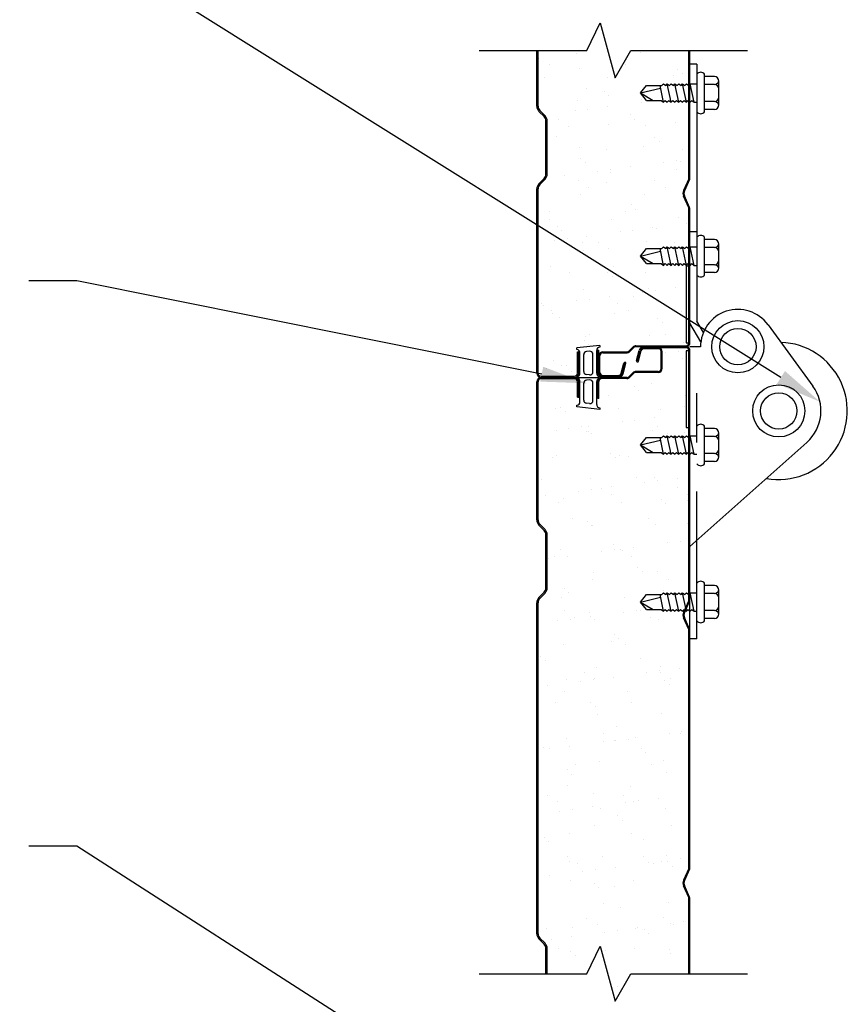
# Model space of a CAD drawing. Header units: inches. Extents: x 168.8 to 189.1, y 234.4 to 247.7.
# Tile 3 of 7: x 173.6 to 175.3, y 241.6 to 243.6. Entities that reach past the tile are written whole.
import ezdxf
from ezdxf import colors
from ezdxf.entities.mleader import LeaderData, LeaderLine
from ezdxf.math import Vec2, Vec3

# ---------------------------------------------------------------- set-up
doc = ezdxf.new("R2010")
doc.units = ezdxf.units.IN
doc.header["$LTSCALE"] = 0.25
doc.header["$MEASUREMENT"] = 0
doc.linetypes.add('HIDDEN3', pattern=[0.09375, 0.0625, -0.03125])
doc.layers.add('592', color=7, linetype='Continuous')
doc.layers.add('ANNOTATIONS', color=1, linetype='Continuous')
doc.styles.add('ARIAL', font='arial.ttf', dxfattribs={"height": 0.09375})

# ---------------------------------------------------------------- blocks, each defined once
blk = doc.blocks.new('*X7')
at = {"color": 0}
for p, q in [((2.2324, 8.0335), (2.2324, 8.0335)), ((2.0253, 8.0216), (2.0253, 8.0216)), ((2.1015, 8.0318), (2.1015, 8.0318)), ((2.0464, 8.0082), (2.0464, 8.0082)), ((2.1092, 7.9997), (2.1092, 7.9997)), ((2.2021, 8.0085), (2.2021, 8.0085)), ((2.3092, 7.998), (2.3092, 7.998)), ((2.0371, 7.9824), (2.0371, 7.9824)), ((2.165, 7.9818), (2.165, 7.9818)), ((2.3, 7.9866), (2.3, 7.9866)), ((2.3185, 7.9896), (2.3185, 7.9896)), ((2.1223, 7.9598), (2.1223, 7.9598)), ((2.1589, 7.9541), (2.1589, 7.9541)), ((2.1047, 7.9355), (2.1047, 7.9355)), ((2.1682, 7.9457), (2.1682, 7.9457)), ((2.2339, 7.9321), (2.2339, 7.9321)), ((2.2356, 7.9372), (2.2356, 7.9372)), ((2.0993, 7.9144), (2.0993, 7.9144)), ((2.1253, 7.9178), (2.1253, 7.9178)), ((2.166, 7.9231), (2.166, 7.9231)), ((2.0657, 7.8964), (2.0657, 7.8964)), ((2.2117, 7.9058), (2.2117, 7.9058)), ((2.2214, 7.8967), (2.2214, 7.8967)), ((2.0868, 7.883), (2.0868, 7.883)), ((2.1681, 7.8854), (2.1681, 7.8854)), ((2.2425, 7.8833), (2.2425, 7.8833)), ((2.3032, 7.8903), (2.3032, 7.8903)), ((2.0613, 7.8619), (2.0613, 7.8619)), ((2.2614, 7.8602), (2.2614, 7.8602)), ((2.2706, 7.8518), (2.2706, 7.8518)), ((2.1078, 7.8392), (2.1078, 7.8392)), ((2.1627, 7.8346), (2.1627, 7.8346)), ((2.2387, 7.8408), (2.2387, 7.8408)), ((2.3184, 7.8349), (2.3184, 7.8349)), ((2.1111, 7.8163), (2.1111, 7.8163)), ((2.306, 7.8121), (2.306, 7.8121)), ((2.3141, 7.8119), (2.3141, 7.8119)), ((2.1203, 7.8079), (2.1203, 7.8079)), ((2.1714, 7.7944), (2.1714, 7.7944)), ((2.2121, 7.7998), (2.2121, 7.7998)), ((2.28, 7.8087), (2.28, 7.8087)), ((2.3063, 7.794), (2.3063, 7.794)), ((2.0434, 7.7897), (2.0434, 7.7897)), ((2.0775, 7.782), (2.0775, 7.782)), ((2.1454, 7.791), (2.1454, 7.791)), ((2.1713, 7.7891), (2.1713, 7.7891)), ((2.2618, 7.7715), (2.2618, 7.7715)), ((2.1061, 7.7712), (2.1061, 7.7712)), ((2.1271, 7.7578), (2.1271, 7.7578)), ((2.1638, 7.768), (2.1638, 7.768)), ((2.2829, 7.7581), (2.2829, 7.7581)), ((2.111, 7.7428), (2.111, 7.7428)), ((2.2419, 7.7445), (2.2419, 7.7445)), ((2.2136, 7.7224), (2.2136, 7.7224)), ((2.2228, 7.714), (2.2228, 7.714)), ((2.0465, 7.6934), (2.0465, 7.6934)), ((2.0473, 7.7091), (2.0473, 7.7091)), ((2.1744, 7.6927), (2.1744, 7.6927)), ((2.2031, 7.7094), (2.2031, 7.7094)), ((2.3095, 7.6976), (2.3095, 7.6976)), ((2.0633, 7.6785), (2.0633, 7.6785)), ((2.2175, 7.671), (2.2175, 7.671)), ((2.2582, 7.6764), (2.2582, 7.6764)), ((2.2663, 7.6741), (2.2663, 7.6741)), ((2.3261, 7.6853), (2.3261, 7.6853)), ((2.0725, 7.6701), (2.0725, 7.6701)), ((2.0829, 7.6533), (2.0829, 7.6533)), ((2.1236, 7.6587), (2.1236, 7.6587)), ((2.1915, 7.6676), (2.1915, 7.6676)), ((2.0569, 7.6499), (2.0569, 7.6499)), ((2.1141, 7.6465), (2.1141, 7.6465)), ((2.1464, 7.646), (2.1464, 7.646)), ((2.1675, 7.6326), (2.1675, 7.6326)), ((2.245, 7.6482), (2.245, 7.6482)), ((2.3022, 7.6463), (2.3022, 7.6463)), ((2.116, 7.6302), (2.116, 7.6302)), ((2.0497, 7.597), (2.0497, 7.597)), ((2.1776, 7.5964), (2.1776, 7.5964)), ((2.0877, 7.5839), (2.0877, 7.5839)), ((2.1658, 7.5846), (2.1658, 7.5846)), ((2.175, 7.5762), (2.175, 7.5762)), ((2.2434, 7.5842), (2.2434, 7.5842)), ((2.2482, 7.5518), (2.2482, 7.5518)), ((2.3043, 7.553), (2.3043, 7.553)), ((2.1173, 7.5501), (2.1173, 7.5501)), ((2.1697, 7.5353), (2.1697, 7.5353)), ((2.2185, 7.5363), (2.2185, 7.5363)), ((2.2376, 7.5442), (2.2376, 7.5442)), ((2.2636, 7.5476), (2.2636, 7.5476)), ((2.0311, 7.5205), (2.0311, 7.5205)), ((2.0351, 7.5175), (2.0351, 7.5175)), ((2.103, 7.5265), (2.103, 7.5265)), ((2.129, 7.5299), (2.129, 7.5299)), ((2.1868, 7.5208), (2.1868, 7.5208)), ((2.0522, 7.5071), (2.0522, 7.5071)), ((2.0528, 7.5007), (2.0528, 7.5007)), ((2.0682, 7.4924), (2.0682, 7.4924)), ((2.1807, 7.5001), (2.1807, 7.5001)), ((2.2079, 7.5074), (2.2079, 7.5074)), ((2.2683, 7.4907), (2.2683, 7.4907)), ((2.3158, 7.5049), (2.3158, 7.5049)), ((2.2775, 7.4823), (2.2775, 7.4823)), ((2.1204, 7.4538), (2.1204, 7.4538)), ((2.1281, 7.4587), (2.1281, 7.4587)), ((2.2513, 7.4555), (2.2513, 7.4555)), ((2.2838, 7.459), (2.2838, 7.459)), ((2.1179, 7.4468), (2.1179, 7.4468)), ((2.1272, 7.4384), (2.1272, 7.4384)), ((2.321, 7.4424), (2.321, 7.4424)), ((2.056, 7.4043), (2.056, 7.4043)), ((2.0715, 7.3953), (2.0715, 7.3953)), ((2.0812, 7.3942), (2.0812, 7.3942)), ((2.0405, 7.3888), (2.0405, 7.3888)), ((2.0926, 7.3819), (2.0926, 7.3819))]:
    blk.add_line(p, q, dxfattribs=at)
blk = doc.blocks.new('*X8')
at = {"color": 0}
for p, q in [((2.2837, 7.4208), (2.2837, 7.4208)), ((2.3097, 7.4242), (2.3097, 7.4242)), ((2.3189, 7.4086), (2.3189, 7.4086)), ((2.2204, 7.3529), (2.2204, 7.3529)), ((2.2545, 7.3591), (2.2545, 7.3591)), ((2.1685, 7.3335), (2.1685, 7.3335)), ((2.2296, 7.3445), (2.2296, 7.3445)), ((2.3242, 7.3338), (2.3242, 7.3338)), ((2.3221, 7.3122), (2.3221, 7.3122)), ((2.0591, 7.308), (2.0591, 7.308)), ((2.0701, 7.3091), (2.0701, 7.3091)), ((2.0793, 7.3006), (2.0793, 7.3006)), ((2.187, 7.3074), (2.187, 7.3074)), ((2.2731, 7.3046), (2.2731, 7.3046)), ((2.1119, 7.2701), (2.1119, 7.2701)), ((2.1273, 7.2708), (2.1273, 7.2708)), ((2.1952, 7.2797), (2.1952, 7.2797)), ((2.2212, 7.2831), (2.2212, 7.2831)), ((2.2619, 7.2885), (2.2619, 7.2885)), ((2.2676, 7.2704), (2.2676, 7.2704)), ((2.0606, 7.262), (2.0606, 7.262)), ((2.0866, 7.2654), (2.0866, 7.2654)), ((2.1228, 7.2607), (2.1228, 7.2607)), ((2.1267, 7.2611), (2.1267, 7.2611)), ((2.133, 7.2567), (2.133, 7.2567)), ((2.2576, 7.2628), (2.2576, 7.2628)), ((2.2887, 7.257), (2.2887, 7.257)), ((2.3229, 7.259), (2.3229, 7.259)), ((2.0623, 7.2117), (2.0623, 7.2117)), ((2.1726, 7.2151), (2.1726, 7.2151)), ((2.1902, 7.211), (2.1902, 7.211)), ((2.0532, 7.208), (2.0532, 7.208)), ((2.1818, 7.2067), (2.1818, 7.2067)), ((2.2089, 7.2083), (2.2089, 7.2083)), ((2.0315, 7.1628), (2.0315, 7.1628)), ((2.1299, 7.1648), (2.1299, 7.1648)), ((2.2253, 7.1668), (2.2253, 7.1668)), ((2.2413, 7.1563), (2.2413, 7.1563)), ((2.2608, 7.1664), (2.2608, 7.1664)), ((2.2673, 7.1597), (2.2673, 7.1597)), ((2.308, 7.1651), (2.308, 7.1651)), ((2.0388, 7.1297), (2.0388, 7.1297)), ((2.1067, 7.1386), (2.1067, 7.1386)), ((2.1327, 7.142), (2.1327, 7.142)), ((2.1523, 7.1449), (2.1523, 7.1449)), ((2.1733, 7.1315), (2.1733, 7.1315)), ((2.1734, 7.1474), (2.1734, 7.1474)), ((2.308, 7.1452), (2.308, 7.1452)), ((2.3291, 7.1317), (2.3291, 7.1317)), ((2.0654, 7.1153), (2.0654, 7.1153)), ((2.075, 7.123), (2.075, 7.123)), ((2.1933, 7.1147), (2.1933, 7.1147)), ((2.2751, 7.1212), (2.2751, 7.1212)), ((2.2843, 7.1128), (2.2843, 7.1128)), ((2.3284, 7.1196), (2.3284, 7.1196)), ((2.0935, 7.0828), (2.0935, 7.0828)), ((2.1248, 7.0774), (2.1248, 7.0774)), ((2.134, 7.0689), (2.134, 7.0689)), ((2.2493, 7.0831), (2.2493, 7.0831)), ((2.2639, 7.0701), (2.2639, 7.0701)), ((2.3278, 7.0729), (2.3278, 7.0729)), ((2.133, 7.0684), (2.133, 7.0684)), ((2.1775, 7.0291), (2.1775, 7.0291)), ((2.2874, 7.0329), (2.2874, 7.0329)), ((2.3134, 7.0364), (2.3134, 7.0364)), ((2.0686, 7.019), (2.0686, 7.019)), ((2.1528, 7.0152), (2.1528, 7.0152)), ((2.1788, 7.0186), (2.1788, 7.0186)), ((2.1926, 7.0197), (2.1926, 7.0197)), ((2.1965, 7.0184), (2.1965, 7.0184)), ((2.2195, 7.024), (2.2195, 7.024)), ((2.0442, 7.0009), (2.0442, 7.0009)), ((2.058, 7.006), (2.058, 7.006)), ((2.0849, 7.0063), (2.0849, 7.0063)), ((2.2137, 7.0063), (2.2137, 7.0063)), ((2.1362, 6.9721), (2.1362, 6.9721)), ((2.2273, 6.9834), (2.2273, 6.9834)), ((2.2365, 6.975), (2.2365, 6.975)), ((2.2671, 6.9738), (2.2671, 6.9738)), ((2.1339, 6.9576), (2.1339, 6.9576)), ((2.2896, 6.9579), (2.2896, 6.9579)), ((2.077, 6.9396), (2.077, 6.9396)), ((2.0862, 6.9311), (2.0862, 6.9311)), ((2.28, 6.9351), (2.28, 6.9351)), ((2.0717, 6.9226), (2.0717, 6.9226)), ((2.1996, 6.922), (2.1996, 6.922)), ((2.0773, 6.8942), (2.0773, 6.8942)), ((2.1297, 6.8913), (2.1297, 6.8913)), ((2.1989, 6.8918), (2.1989, 6.8918)), ((2.2249, 6.8953), (2.2249, 6.8953)), ((2.233, 6.8945), (2.233, 6.8945)), ((2.0643, 6.8741), (2.0643, 6.8741)), ((2.0903, 6.8775), (2.0903, 6.8775)), ((2.0984, 6.8808), (2.0984, 6.8808)), ((2.131, 6.8829), (2.131, 6.8829)), ((2.1393, 6.8758), (2.1393, 6.8758)), ((2.2541, 6.8811), (2.2541, 6.8811)), ((2.2702, 6.8774), (2.2702, 6.8774)), ((2.1743, 6.8324), (2.1743, 6.8324)), ((2.1794, 6.8457), (2.1794, 6.8457)), ((2.1886, 6.8372), (2.1886, 6.8372)), ((2.33, 6.8327), (2.33, 6.8327)), ((2.0749, 6.8263), (2.0749, 6.8263)), ((2.2028, 6.8257), (2.2028, 6.8257)), ((2.0291, 6.8018), (2.0291, 6.8018)), ((2.0383, 6.7933), (2.0383, 6.7933)), ((2.2321, 6.7974), (2.2321, 6.7974)), ((2.1177, 6.769), (2.1177, 6.769)), ((2.1425, 6.7794), (2.1425, 6.7794)), ((2.245, 6.7684), (2.245, 6.7684)), ((2.271, 6.7719), (2.271, 6.7719)), ((2.2734, 6.7811), (2.2734, 6.7811)), ((2.2734, 6.7693), (2.2734, 6.7693)), ((2.3117, 6.7772), (2.3117, 6.7772)), ((2.0818, 6.7535), (2.0818, 6.7535)), ((2.1104, 6.7507), (2.1104, 6.7507)), ((2.1364, 6.7541), (2.1364, 6.7541)), ((2.1388, 6.7556), (2.1388, 6.7556)), ((2.1771, 6.7595), (2.1771, 6.7595)), ((2.2819, 6.7518), (2.2819, 6.7518)), ((2.2945, 6.7558), (2.2945, 6.7558)), ((2.0425, 6.7418), (2.0425, 6.7418)), ((2.078, 6.7299), (2.078, 6.7299)), ((2.2059, 6.7293), (2.2059, 6.7293)), ((2.2911, 6.7433), (2.2911, 6.7433)), ((2.1316, 6.7079), (2.1316, 6.7079)), ((2.2147, 6.7072), (2.2147, 6.7072)), ((2.059, 6.7069), (2.059, 6.7069)), ((2.1408, 6.6994), (2.1408, 6.6994)), ((2.1456, 6.6831), (2.1456, 6.6831)), ((2.2765, 6.6847), (2.2765, 6.6847)), ((2.1843, 6.6596), (2.1843, 6.6596)), ((2.3171, 6.6485), (2.3171, 6.6485)), ((2.0812, 6.6336), (2.0812, 6.6336)), ((2.1565, 6.6273), (2.1565, 6.6273)), ((2.1581, 6.6438), (2.1581, 6.6438)), ((2.1792, 6.6304), (2.1792, 6.6304)), ((2.1825, 6.6308), (2.1825, 6.6308)), ((2.2091, 6.633), (2.2091, 6.633)), ((2.2232, 6.6361), (2.2232, 6.6361)), ((2.2911, 6.645), (2.2911, 6.645)), ((2.3138, 6.6441), (2.3138, 6.6441)), ((2.034, 6.6157), (2.034, 6.6157)), ((2.0479, 6.613), (2.0479, 6.613)), ((2.0886, 6.6184), (2.0886, 6.6184)), ((2.2341, 6.614), (2.2341, 6.614)), ((2.1488, 6.5867), (2.1488, 6.5867)), ((2.2433, 6.6055), (2.2433, 6.6055)), ((2.2797, 6.5884), (2.2797, 6.5884)), ((2.0838, 6.5701), (2.0838, 6.5701)), ((2.0994, 6.5817), (2.0994, 6.5817)), ((2.2551, 6.582), (2.2551, 6.582)), ((2.093, 6.5616), (2.093, 6.5616)), ((2.2868, 6.5657), (2.2868, 6.5657)), ((2.0843, 6.5373), (2.0843, 6.5373)), ((2.2122, 6.5367), (2.2122, 6.5367)), ((2.0428, 6.5183), (2.0428, 6.5183)), ((2.1365, 6.5218), (2.1365, 6.5218)), ((2.1985, 6.5186), (2.1985, 6.5186)), ((2.2286, 6.5074), (2.2286, 6.5074)), ((2.2693, 6.5127), (2.2693, 6.5127)), ((2.0638, 6.5049), (2.0638, 6.5049)), ((2.068, 6.4862), (2.068, 6.4862)), ((2.094, 6.4896), (2.094, 6.4896)), ((2.1347, 6.495), (2.1347, 6.495)), ((2.1519, 6.4904), (2.1519, 6.4904)), ((2.2026, 6.5039), (2.2026, 6.5039)), ((2.2195, 6.5052), (2.2195, 6.5052)), ((2.2828, 6.4921), (2.2828, 6.4921)), ((2.1863, 6.4762), (2.1863, 6.4762)), ((2.1955, 6.4677), (2.1955, 6.4677)), ((2.1397, 6.4565), (2.1397, 6.4565)), ((2.2955, 6.4568), (2.2955, 6.4568)), ((2.036, 6.4323), (2.036, 6.4323)), ((2.0875, 6.4409), (2.0875, 6.4409)), ((2.2154, 6.4403), (2.2154, 6.4403)), ((2.239, 6.4279), (2.239, 6.4279)), ((2.0452, 6.4238), (2.0452, 6.4238)), ((2.0831, 6.3931), (2.0831, 6.3931)), ((2.1551, 6.394), (2.1551, 6.394)), ((2.2388, 6.3934), (2.2388, 6.3934)), ((2.286, 6.3957), (2.286, 6.3957)), ((2.3154, 6.3893), (2.3154, 6.3893)), ((2.0887, 6.384), (2.0887, 6.384)), ((2.1042, 6.3797), (2.1042, 6.3797)), ((2.1401, 6.3663), (2.1401, 6.3663)), ((2.1808, 6.3716), (2.1808, 6.3716)), ((2.2487, 6.3806), (2.2487, 6.3806)), ((2.2599, 6.38), (2.2599, 6.38)), ((2.2747, 6.384), (2.2747, 6.384)), ((2.2887, 6.3823), (2.2887, 6.3823)), ((2.298, 6.3738), (2.298, 6.3738)), ((2.0462, 6.3539), (2.0462, 6.3539)), ((2.1141, 6.3628), (2.1141, 6.3628)), ((2.0906, 6.3446), (2.0906, 6.3446)), ((2.1384, 6.3384), (2.1384, 6.3384)), ((2.1477, 6.3299), (2.1477, 6.3299)), ((2.1801, 6.3313), (2.1801, 6.3313)), ((2.2185, 6.344), (2.2185, 6.344)), ((2.1582, 6.2977), (2.1582, 6.2977)), ((2.1912, 6.2901), (2.1912, 6.2901)), ((2.2891, 6.2994), (2.2891, 6.2994)), ((2.1235, 6.2679), (2.1235, 6.2679)), ((2.2792, 6.2682), (2.2792, 6.2682)), ((2.0408, 6.2462), (2.0408, 6.2462)), ((2.0938, 6.2482), (2.0938, 6.2482)), ((2.1446, 6.2545), (2.1446, 6.2545)), ((2.2217, 6.2476), (2.2217, 6.2476)), ((2.2269, 6.2482), (2.2269, 6.2482)), ((2.2948, 6.2572), (2.2948, 6.2572)), ((2.3003, 6.2547), (2.3003, 6.2547)), ((2.3208, 6.2606), (2.3208, 6.2606)), ((2.0517, 6.2252), (2.0517, 6.2252)), ((2.0923, 6.2305), (2.0923, 6.2305)), ((2.1602, 6.2394), (2.1602, 6.2394)), ((2.1862, 6.2429), (2.1862, 6.2429)), ((2.2409, 6.2445), (2.2409, 6.2445)), ((2.2501, 6.236), (2.2501, 6.236)), ((2.0648, 6.2058), (2.0648, 6.2058)), ((2.2205, 6.2061), (2.2205, 6.2061)), ((2.0906, 6.2006), (2.0906, 6.2006)), ((2.0998, 6.1921), (2.0998, 6.1921)), ((2.1614, 6.2014), (2.1614, 6.2014)), ((2.2923, 6.203), (2.2923, 6.203)), ((2.2936, 6.1962), (2.2936, 6.1962)), ((2.185, 6.1293), (2.185, 6.1293))]:
    blk.add_line(p, q, dxfattribs=at)

msp = doc.modelspace()

# ---------------------------------------------------------------- linework, layer by layer
at = {"layer": '592'}
for p, q in [((174.79977, 243.53383), (174.82693, 243.59023)), ((174.82693, 243.59023), (174.85749, 243.47819)), ((174.58033, 243.53383), (174.79977, 243.53383)), ((174.69765, 243.42028), (174.69765, 243.53383)), ((174.70015, 243.42028), (174.70015, 243.53383)), ((174.85749, 243.47819), (174.88929, 243.53383)), ((174.88929, 243.53383), (175.12747, 243.53383)), ((175.00812, 243.27443), (175.00812, 243.53383)), ((175.01015, 243.27443), (175.01015, 243.53383)), ((175.02437, 243.50579), (175.01015, 243.50579)), ((175.02437, 243.50579), (175.02437, 242.98162)), ((175.03991, 243.40857), (175.03991, 243.48583)), ((174.90906, 243.4472), (174.92156, 243.46243)), ((174.92156, 243.46243), (174.95296, 243.46243)), ((174.95609, 243.42821), (174.94905, 243.46243)), ((174.95296, 243.46243), (174.95609, 243.46618)), ((174.95609, 243.46618), (174.96077, 243.46243)), ((174.96077, 243.46243), (174.9639, 243.46618)), ((174.9639, 243.46618), (174.96858, 243.46243)), ((174.97172, 243.42821), (174.9639, 243.46618)), ((174.96858, 243.46243), (174.97172, 243.46618)), ((174.97172, 243.46618), (174.9764, 243.46243)), ((174.9764, 243.46243), (174.97953, 243.46618)), ((174.98734, 243.42821), (174.97953, 243.46618)), ((174.97953, 243.46618), (174.98421, 243.46243)), ((174.98421, 243.46243), (174.98734, 243.46618)), ((174.98734, 243.46618), (174.99202, 243.46243)), ((174.99202, 243.46243), (174.99515, 243.46618)), ((175.00297, 243.42821), (174.99515, 243.46618)), ((174.99515, 243.46618), (174.99983, 243.46243)), ((174.99983, 243.46243), (175.00297, 243.46618)), ((175.00297, 243.46618), (175.00765, 243.46243)), ((175.00765, 243.46243), (175.01078, 243.46618)), ((175.01078, 243.46618), (175.02437, 243.46618)), ((175.01859, 243.42821), (175.01078, 243.46618)), ((175.05984, 243.48079), (175.03991, 243.48079)), ((175.05984, 243.46477), (175.03991, 243.46477)), ((175.06921, 243.42298), (175.06921, 243.47141)), ((174.90906, 243.4472), (174.95011, 243.4573)), ((174.92156, 243.43196), (174.90906, 243.4472)), ((174.90906, 243.4472), (174.93499, 243.43196)), ((174.92156, 243.43196), (174.95141, 243.43196)), ((174.95141, 243.43196), (174.95609, 243.42821)), ((174.95609, 243.42821), (174.95923, 243.43196)), ((174.95923, 243.43196), (174.9639, 243.42821)), ((174.9639, 243.42821), (174.96704, 243.43196)), ((174.96704, 243.43196), (174.97172, 243.42821)), ((174.97172, 243.42821), (174.97485, 243.43196)), ((174.97485, 243.43196), (174.97953, 243.42821)), ((174.97953, 243.42821), (174.98266, 243.43196)), ((174.98266, 243.43196), (174.98734, 243.42821)), ((174.98734, 243.42821), (174.99048, 243.43196)), ((174.99048, 243.43196), (174.99515, 243.42821)), ((174.99515, 243.42821), (174.99829, 243.43196)), ((174.99829, 243.43196), (175.00297, 243.42821)), ((175.00297, 243.42821), (175.0061, 243.43196)), ((175.0061, 243.43196), (175.01078, 243.42821)), ((175.01078, 243.42821), (175.01391, 243.43196)), ((175.01391, 243.43196), (175.01859, 243.42821)), ((175.01859, 243.42821), (175.02437, 243.42821)), ((175.05984, 243.42962), (175.03991, 243.42962)), ((174.71274, 243.39898), (174.70204, 243.40968)), ((174.71451, 243.40075), (174.70381, 243.41145)), ((175.05984, 243.4136), (175.03991, 243.4136)), ((174.7164, 243.28175), (174.7164, 243.39014)), ((174.7189, 243.28175), (174.7189, 243.39014)), ((174.71274, 243.27291), (174.70204, 243.26221)), ((174.71451, 243.27114), (174.70381, 243.26045)), ((175.00759, 243.27195), (174.99702, 243.2482)), ((175.00945, 243.27112), (174.99887, 243.24737)), ((174.69765, 242.87579), (174.69765, 243.25161)), ((174.70015, 242.87579), (174.70015, 243.25161)), ((175.00759, 243.21275), (174.99702, 243.23651)), ((175.00945, 243.21358), (174.99887, 243.23733)), ((175.00812, 242.93782), (175.00812, 243.21028)), ((175.01015, 242.93782), (175.01015, 243.21028)), ((175.02437, 243.16407), (175.01015, 243.16407)), ((175.03991, 243.07591), (175.03991, 243.15317)), ((175.05984, 243.14813), (175.03991, 243.14813)), ((174.90906, 243.11454), (174.92156, 243.12977)), ((174.90906, 243.11454), (174.95011, 243.12464)), ((174.92156, 243.12977), (174.95296, 243.12977)), ((174.95609, 243.09556), (174.94905, 243.12977)), ((174.95296, 243.12977), (174.95609, 243.13352)), ((174.95609, 243.13352), (174.96077, 243.12977)), ((174.96077, 243.12977), (174.9639, 243.13352)), ((174.9639, 243.13352), (174.96858, 243.12977)), ((174.97172, 243.09556), (174.9639, 243.13352)), ((174.96858, 243.12977), (174.97172, 243.13352)), ((174.97172, 243.13352), (174.9764, 243.12977)), ((174.9764, 243.12977), (174.97953, 243.13352)), ((174.98734, 243.09556), (174.97953, 243.13352)), ((174.97953, 243.13352), (174.98421, 243.12977)), ((174.98421, 243.12977), (174.98734, 243.13352)), ((174.98734, 243.13352), (174.99202, 243.12977)), ((174.99202, 243.12977), (174.99515, 243.13352)), ((175.00297, 243.09556), (174.99515, 243.13352)), ((174.99515, 243.13352), (174.99983, 243.12977)), ((174.99983, 243.12977), (175.00297, 243.13352)), ((175.00297, 243.13352), (175.00765, 243.12977)), ((175.00765, 243.12977), (175.01078, 243.13352)), ((175.01078, 243.13352), (175.02437, 243.13352)), ((175.01859, 243.09556), (175.01078, 243.13352)), ((175.05984, 243.13212), (175.03991, 243.13212)), ((175.06921, 243.09032), (175.06921, 243.13876)), ((174.92156, 243.09931), (174.90906, 243.11454)), ((174.90906, 243.11454), (174.93499, 243.09931)), ((174.92156, 243.09931), (174.95141, 243.09931)), ((174.95141, 243.09931), (174.95609, 243.09556)), ((174.95609, 243.09556), (174.95923, 243.09931)), ((174.95923, 243.09931), (174.9639, 243.09556)), ((174.9639, 243.09556), (174.96704, 243.09931)), ((174.96704, 243.09931), (174.97172, 243.09556)), ((174.97172, 243.09556), (174.97485, 243.09931)), ((174.97485, 243.09931), (174.97953, 243.09556)), ((174.97953, 243.09556), (174.98266, 243.09931)), ((174.98266, 243.09931), (174.98734, 243.09556)), ((174.98734, 243.09556), (174.99048, 243.09931)), ((174.99048, 243.09931), (174.99515, 243.09556)), ((174.99515, 243.09556), (174.99829, 243.09931)), ((174.99829, 243.09931), (175.00297, 243.09556)), ((175.00265, 243.09407), (175.00265, 242.93782)), ((175.00812, 243.09407), (175.00265, 243.09407)), ((175.00297, 243.09556), (175.0061, 243.09931)), ((175.0061, 243.09931), (175.01078, 243.09556)), ((175.01078, 243.09556), (175.01391, 243.09931)), ((175.01391, 243.09931), (175.01859, 243.09556)), ((175.01859, 243.09556), (175.02437, 243.09556)), ((175.05984, 243.09696), (175.03991, 243.09696)), ((175.05984, 243.08095), (175.03991, 243.08095)), ((175.03747, 242.95892), (175.02437, 242.98162)), ((175.03227, 242.93949), (175.01015, 242.97781)), ((175.1693, 242.97464), (175.26069, 242.84958)), ((174.82624, 242.93219), (174.77937, 242.92727)), ((174.77937, 242.92398), (174.77937, 242.92727)), ((174.80528, 242.92056), (174.79903, 242.91991)), ((174.81999, 242.87568), (174.81999, 242.92208)), ((174.82249, 242.92251), (174.82452, 242.92251)), ((174.82249, 242.87735), (174.82249, 242.92251)), ((174.82452, 242.87735), (174.82452, 242.92251)), ((174.82624, 242.93219), (174.82624, 242.92907)), ((174.89402, 242.92935), (174.886, 242.92132)), ((174.89546, 242.92791), (174.88743, 242.91989)), ((174.89976, 242.93173), (175.00202, 242.93173)), ((175.00202, 242.9297), (174.89976, 242.9297)), ((174.90115, 242.90146), (174.90654, 242.9221)), ((174.90312, 242.90095), (174.9085, 242.92159)), ((174.90508, 242.90043), (174.91047, 242.92108)), ((175.00202, 242.92766), (174.91637, 242.92766)), ((174.94546, 242.92563), (174.91637, 242.92563)), ((175.00265, 242.93782), (175.00812, 242.93782)), ((175.00812, 242.92157), (175.00265, 242.92157)), ((175.00265, 242.92157), (175.00265, 242.76532)), ((175.00812, 242.41474), (175.00812, 242.92157)), ((175.03164, 242.9297), (175.01015, 242.9297)), ((175.01015, 241.86787), (175.01015, 242.92157)), ((174.78062, 242.87579), (174.78062, 242.91938)), ((174.78062, 242.91938), (174.78312, 242.91938)), ((174.78312, 242.87579), (174.78312, 242.91938)), ((174.78562, 242.87568), (174.78562, 242.91699)), ((174.79343, 242.87898), (174.79343, 242.91369)), ((174.81218, 242.87832), (174.81218, 242.91435)), ((174.82656, 242.87735), (174.82656, 242.91141)), ((174.83265, 242.91954), (174.88169, 242.91954)), ((174.83265, 242.91751), (174.88169, 242.91751)), ((174.95156, 242.88548), (174.95156, 242.91954)), ((174.95359, 242.88548), (174.95359, 242.91954)), ((174.86975, 242.87576), (174.87538, 242.89648)), ((174.87171, 242.87522), (174.87734, 242.89595)), ((174.87367, 242.87469), (174.8793, 242.89541)), ((174.70624, 242.8697), (174.77452, 242.8697)), ((174.70624, 242.8672), (174.77452, 242.8672)), ((174.70624, 242.86704), (174.77452, 242.86704)), ((174.77452, 242.86454), (174.70624, 242.86454)), ((174.77937, 242.8672), (174.82584, 242.8672)), ((174.77937, 242.8672), (174.77937, 242.86554)), ((174.80528, 242.87211), (174.79903, 242.87276)), ((174.80528, 242.86213), (174.79903, 242.86147)), ((174.82584, 242.86549), (174.82584, 242.8672)), ((174.88153, 242.86704), (174.83062, 242.86704)), ((174.88153, 242.86501), (174.83062, 242.86501)), ((174.83265, 242.87126), (174.86387, 242.87126)), ((174.83265, 242.86923), (174.86387, 242.86923)), ((174.83265, 242.8672), (174.86387, 242.8672)), ((174.89402, 242.877), (174.88584, 242.86882)), ((174.89546, 242.87557), (174.88728, 242.86739)), ((174.94546, 242.87938), (174.89976, 242.87938)), ((174.94546, 242.87735), (174.89976, 242.87735)), ((174.69765, 242.57638), (174.69765, 242.85845)), ((174.70015, 242.57638), (174.70015, 242.85845)), ((174.78062, 242.82704), (174.78062, 242.85845)), ((174.78312, 242.82704), (174.78312, 242.85845)), ((174.78562, 242.81725), (174.78562, 242.85856)), ((174.79343, 242.82054), (174.79343, 242.85526)), ((174.81218, 242.81989), (174.81218, 242.85591)), ((174.81999, 242.81215), (174.81999, 242.85856)), ((174.82249, 242.82391), (174.82249, 242.85891)), ((174.82452, 242.82391), (174.82452, 242.85891)), ((174.78062, 242.82704), (174.78312, 242.82704)), ((174.82452, 242.82391), (174.82249, 242.82391)), ((174.77937, 242.80697), (174.77937, 242.81026)), ((174.82624, 242.80204), (174.77937, 242.80697)), ((174.80528, 242.81367), (174.79903, 242.81433)), ((174.82624, 242.80517), (174.82624, 242.80204)), ((175.00265, 242.76532), (175.00812, 242.76532)), ((175.03991, 242.69067), (175.03991, 242.76794)), ((175.05984, 242.7629), (175.03991, 242.7629)), ((174.90906, 242.72931), (174.92156, 242.74454)), ((174.90906, 242.72931), (174.95011, 242.73941)), ((174.92156, 242.74454), (174.95296, 242.74454)), ((174.95609, 242.71032), (174.94905, 242.74454)), ((174.95296, 242.74454), (174.95609, 242.74829)), ((174.95609, 242.74829), (174.96077, 242.74454)), ((174.96077, 242.74454), (174.9639, 242.74829)), ((174.9639, 242.74829), (174.96858, 242.74454)), ((174.97172, 242.71032), (174.9639, 242.74829)), ((174.96858, 242.74454), (174.97172, 242.74829)), ((174.97172, 242.74829), (174.9764, 242.74454)), ((174.9764, 242.74454), (174.97953, 242.74829)), ((174.98734, 242.71032), (174.97953, 242.74829)), ((174.97953, 242.74829), (174.98421, 242.74454)), ((174.98421, 242.74454), (174.98734, 242.74829)), ((174.98734, 242.74829), (174.99202, 242.74454)), ((174.99202, 242.74454), (174.99515, 242.74829)), ((175.00297, 242.71032), (174.99515, 242.74829)), ((174.99515, 242.74829), (174.99983, 242.74454)), ((174.99983, 242.74454), (175.00297, 242.74829)), ((175.00297, 242.74829), (175.00765, 242.74454)), ((175.00765, 242.74454), (175.01078, 242.74829)), ((175.01078, 242.74829), (175.02437, 242.74829)), ((175.01859, 242.71032), (175.01078, 242.74829)), ((175.05984, 242.74688), (175.03991, 242.74688)), ((175.06921, 242.70509), (175.06921, 242.75352)), ((174.92156, 242.71407), (174.90906, 242.72931)), ((174.90906, 242.72931), (174.93499, 242.71407)), ((175.01015, 242.52201), (175.2485, 242.73464)), ((174.92156, 242.71407), (174.95141, 242.71407)), ((174.95141, 242.71407), (174.95609, 242.71032)), ((174.95609, 242.71032), (174.95923, 242.71407)), ((174.95923, 242.71407), (174.9639, 242.71032)), ((174.9639, 242.71032), (174.96704, 242.71407)), ((174.96704, 242.71407), (174.97172, 242.71032)), ((174.97172, 242.71032), (174.97485, 242.71407)), ((174.97485, 242.71407), (174.97953, 242.71032)), ((174.97953, 242.71032), (174.98266, 242.71407)), ((174.98266, 242.71407), (174.98734, 242.71032)), ((174.98734, 242.71032), (174.99048, 242.71407)), ((174.99048, 242.71407), (174.99515, 242.71032)), ((174.99515, 242.71032), (174.99829, 242.71407)), ((174.99829, 242.71407), (175.00297, 242.71032)), ((175.00297, 242.71032), (175.0061, 242.71407)), ((175.0061, 242.71407), (175.01078, 242.71032)), ((175.01078, 242.71032), (175.01391, 242.71407)), ((175.01391, 242.71407), (175.01859, 242.71032)), ((175.01859, 242.71032), (175.02437, 242.71032)), ((175.05984, 242.71173), (175.03991, 242.71173)), ((175.05984, 242.69571), (175.03991, 242.69571)), ((174.71274, 242.55508), (174.70204, 242.56577)), ((174.71451, 242.55684), (174.70381, 242.56754)), ((174.7164, 242.43784), (174.7164, 242.54624)), ((174.7189, 242.43784), (174.7189, 242.54624)), ((175.02437, 242.33391), (175.02437, 242.5347)), ((175.03991, 242.37044), (175.03991, 242.4477)), ((175.05984, 242.44266), (175.03991, 242.44266)), ((174.71274, 242.429), (174.70204, 242.41831)), ((174.71451, 242.42724), (174.70381, 242.41654)), ((174.90906, 242.40907), (174.92156, 242.42431)), ((174.90906, 242.40907), (174.95011, 242.41917)), ((174.92156, 242.42431), (174.95296, 242.42431)), ((174.95609, 242.39009), (174.94905, 242.42431)), ((174.95296, 242.42431), (174.95609, 242.42806)), ((174.95609, 242.42806), (174.96077, 242.42431)), ((174.96077, 242.42431), (174.9639, 242.42806)), ((174.97172, 242.39009), (174.9639, 242.42806)), ((174.9639, 242.42806), (174.96858, 242.42431)), ((174.96858, 242.42431), (174.97172, 242.42806)), ((174.97172, 242.42806), (174.9764, 242.42431)), ((174.9764, 242.42431), (174.97953, 242.42806)), ((174.97953, 242.42806), (174.98421, 242.42431)), ((174.98734, 242.39009), (174.97953, 242.42806)), ((174.98421, 242.42431), (174.98734, 242.42806)), ((174.98734, 242.42806), (174.99202, 242.42431)), ((174.99202, 242.42431), (174.99515, 242.42806)), ((174.99515, 242.42806), (174.99983, 242.42431)), ((175.00297, 242.39009), (174.99515, 242.42806)), ((174.99983, 242.42431), (175.00297, 242.42806)), ((175.00297, 242.42806), (175.00765, 242.42431)), ((175.00765, 242.42431), (175.01078, 242.42806)), ((175.01859, 242.39009), (175.01078, 242.42806)), ((175.01078, 242.42806), (175.02437, 242.42806)), ((175.05984, 242.42665), (175.03991, 242.42665)), ((175.06921, 242.38485), (175.06921, 242.43329)), ((174.69765, 241.73263), (174.69765, 242.4077)), ((174.70015, 241.73263), (174.70015, 242.4077)), ((174.90906, 242.40907), (174.93499, 242.39384)), ((174.92156, 242.39384), (174.90906, 242.40907)), ((175.00759, 242.41226), (174.99702, 242.38851)), ((175.00945, 242.41144), (174.99887, 242.38769)), ((174.92156, 242.39384), (174.95141, 242.39384)), ((174.95141, 242.39384), (174.95609, 242.39009)), ((174.95609, 242.39009), (174.95923, 242.39384)), ((174.95923, 242.39384), (174.9639, 242.39009)), ((174.9639, 242.39009), (174.96704, 242.39384)), ((174.96704, 242.39384), (174.97172, 242.39009)), ((174.97172, 242.39009), (174.97485, 242.39384)), ((174.97485, 242.39384), (174.97953, 242.39009)), ((174.97953, 242.39009), (174.98266, 242.39384)), ((174.98266, 242.39384), (174.98734, 242.39009)), ((174.98734, 242.39009), (174.99048, 242.39384)), ((174.99048, 242.39384), (174.99515, 242.39009)), ((174.99515, 242.39009), (174.99829, 242.39384)), ((174.99829, 242.39384), (175.00297, 242.39009)), ((175.00297, 242.39009), (175.0061, 242.39384)), ((175.0061, 242.39384), (175.01078, 242.39009)), ((175.01078, 242.39009), (175.01391, 242.39384)), ((175.01391, 242.39384), (175.01859, 242.39009)), ((175.01859, 242.39009), (175.02437, 242.39009)), ((175.05984, 242.39149), (175.03991, 242.39149)), ((175.00759, 242.35307), (174.99702, 242.37682)), ((175.00945, 242.35389), (174.99887, 242.37764)), ((175.05984, 242.37548), (175.03991, 242.37548)), ((175.00812, 241.86787), (175.00812, 242.35059)), ((175.02437, 242.33391), (175.01015, 242.33391)), ((175.00759, 241.86539), (174.99702, 241.84164)), ((175.00945, 241.86456), (174.99887, 241.84081)), ((175.00759, 241.80619), (174.99702, 241.82994)), ((175.00945, 241.80702), (174.99887, 241.83077)), ((175.00812, 241.65073), (175.00812, 241.80371)), ((175.01015, 241.65073), (175.01015, 241.80371)), ((174.71274, 241.71133), (174.70204, 241.72202)), ((174.71451, 241.71309), (174.70381, 241.72379)), ((174.7164, 241.65073), (174.7164, 241.70249)), ((174.7189, 241.65073), (174.7189, 241.70249)), ((174.79977, 241.65073), (174.82693, 241.70713)), ((174.82693, 241.70713), (174.85749, 241.59509)), ((174.58033, 241.65073), (174.79977, 241.65073)), ((174.85749, 241.59509), (174.88929, 241.65073)), ((174.88929, 241.65073), (175.12747, 241.65073))]:
    msp.add_line(p, q, dxfattribs=at)
at = {"layer": '592', "linetype": 'HIDDEN3'}
msp.add_line((175.02437, 242.5347), (175.02437, 242.9297), dxfattribs=at)
at = {"layer": '592'}
for centre, radius in [((175.10781, 242.9297), 0.0532), ((175.10781, 242.9297), 0.03711), ((175.19124, 242.79883), 0.0532), ((175.19124, 242.79883), 0.03711)]:
    msp.add_circle(centre, radius, dxfattribs=at)
for centre, radius, start, end in [((175.03214, 243.47955), 0.00999, 38.93592, 141.06408), ((175.05984, 243.47141), 0.00938, 0, 90), ((175.05984, 243.47415), 0.00938, 270, 351.61446), ((175.05984, 243.4554), 0.00938, 0, 90), ((175.05984, 243.43899), 0.00938, 270, 0), ((175.05984, 243.42024), 0.00938, 8.38554, 90), ((175.05984, 243.42298), 0.00938, 270, 0), ((174.71265, 243.42028), 0.015, 180, 225), ((174.71265, 243.42028), 0.0125, 180, 225), ((175.03214, 243.41485), 0.00999, 218.93592, 321.06408), ((174.7039, 243.39014), 0.0125, 0, 45), ((174.7039, 243.39014), 0.015, 0, 45), ((174.7039, 243.28175), 0.0125, 315, 0), ((174.7039, 243.28175), 0.015, 315, 0), ((174.71265, 243.25161), 0.015, 135, 180), ((175.00202, 243.27443), 0.00609, 336.00105, 0), ((175.00202, 243.27443), 0.00813, 336.00105, 0), ((174.71265, 243.25161), 0.0125, 135, 180), ((175.01015, 243.24235), 0.01438, 156.00105, 203.99895), ((175.01015, 243.24235), 0.01234, 156.00105, 203.99895), ((175.00202, 243.21028), 0.00609, 0, 23.99895), ((175.00202, 243.21028), 0.00813, 0, 23.99895), ((175.03214, 243.14689), 0.00999, 38.93592, 141.06408), ((175.05984, 243.13876), 0.00938, 0, 90), ((175.05984, 243.14149), 0.00938, 270, 351.61446), ((175.05984, 243.12274), 0.00938, 0, 90), ((175.05984, 243.10634), 0.00938, 270, 0), ((175.05984, 243.08759), 0.00938, 8.38554, 90), ((175.05984, 243.09032), 0.00938, 270, 0), ((175.03214, 243.08219), 0.00999, 218.93592, 321.06408), ((175.10781, 242.9297), 0.07616, 36.15969, 180), ((174.77859, 242.91699), 0.00703, 0, 83.62063), ((174.79968, 242.91369), 0.00625, 96, 180), ((174.80593, 242.91435), 0.00625, 0, 96), ((174.82702, 242.92208), 0.00703, 96.37937, 180), ((174.88169, 242.92563), 0.00609, 270, 315), ((174.88169, 242.92563), 0.00813, 270, 315), ((174.89976, 242.9236), 0.00813, 90, 135), ((174.89976, 242.9236), 0.00609, 90, 135), ((174.91637, 242.91954), 0.01016, 90, 165.37913), ((174.91637, 242.91954), 0.00813, 90, 165.37913), ((174.91637, 242.91954), 0.00609, 90, 165.37913), ((174.94546, 242.91954), 0.00813, 0, 90), ((174.94546, 242.91954), 0.00609, 0, 90), ((175.00202, 242.93782), 0.00813, 270, 0), ((175.00202, 242.93782), 0.00609, 270, 0), ((175.00202, 242.92157), 0.00813, 0, 90), ((175.00202, 242.92157), 0.00609, 0, 90), ((175.19124, 242.79883), 0.13984, 259.69357, 88.20168), ((174.83265, 242.91141), 0.00813, 90, 180), ((174.83265, 242.91141), 0.00609, 90, 180), ((174.90312, 242.90095), 0.00203, 165.37913, 345.37913), ((174.87734, 242.89595), 0.00203, 344.81625, 164.81625), ((174.94546, 242.88548), 0.00813, 270, 0), ((174.94546, 242.88548), 0.00609, 270, 0), ((174.70624, 242.87579), 0.00859, 180, 270), ((174.70624, 242.85845), 0.00859, 90, 180), ((174.70624, 242.87579), 0.00609, 180, 270), ((174.70624, 242.85845), 0.00609, 90, 180), ((174.77452, 242.87579), 0.00609, 270, 0), ((174.77452, 242.87579), 0.00859, 270, 0), ((174.77452, 242.85845), 0.00859, 0, 90), ((174.77452, 242.85845), 0.00609, 0, 90), ((174.77859, 242.87568), 0.00703, 276.37937, 0), ((174.77859, 242.85856), 0.00703, 0, 83.62063), ((174.79968, 242.87898), 0.00625, 180, 264), ((174.79968, 242.85526), 0.00625, 96, 180), ((174.80593, 242.87832), 0.00625, 264, 0), ((174.80593, 242.85591), 0.00625, 0, 96), ((174.82702, 242.87568), 0.00703, 180, 260.32363), ((174.82702, 242.85856), 0.00703, 99.67637, 180), ((174.83265, 242.87735), 0.01016, 180, 270), ((174.83062, 242.85891), 0.00813, 90, 180), ((174.83265, 242.87735), 0.00813, 180, 270), ((174.83062, 242.85891), 0.00609, 90, 180), ((174.83265, 242.87735), 0.00609, 180, 270), ((174.86387, 242.87735), 0.00609, 270, 344.81625), ((174.86387, 242.87735), 0.00813, 270, 344.81625), ((174.86387, 242.87735), 0.01016, 270, 344.81625), ((174.88153, 242.87313), 0.00609, 270, 315), ((174.88153, 242.87313), 0.00813, 270, 315), ((174.89976, 242.87126), 0.00813, 90, 135), ((174.89976, 242.87126), 0.00609, 90, 135), ((175.19124, 242.79883), 0.08602, 311.73556, 36.15969), ((174.79968, 242.82054), 0.00625, 180, 264), ((174.80593, 242.81989), 0.00625, 264, 0), ((174.77859, 242.81725), 0.00703, 276.37937, 0), ((174.82702, 242.81215), 0.00703, 180, 263.62063), ((175.03214, 242.76166), 0.00999, 38.93592, 141.06408), ((175.05984, 242.75352), 0.00938, 0, 90), ((175.05984, 242.75626), 0.00938, 270, 351.61446), ((175.05984, 242.73751), 0.00938, 0, 90), ((175.05984, 242.7211), 0.00938, 270, 0), ((175.05984, 242.70235), 0.00938, 8.38554, 90), ((175.05984, 242.70509), 0.00938, 270, 0), ((175.03214, 242.69696), 0.00999, 218.93592, 321.06408), ((174.71265, 242.57638), 0.015, 180, 225), ((174.71265, 242.57638), 0.0125, 180, 225), ((174.7039, 242.54624), 0.0125, 0, 45), ((174.7039, 242.54624), 0.015, 0, 45), ((175.03214, 242.44142), 0.00999, 38.93592, 141.06408), ((175.05984, 242.43329), 0.00938, 0, 90), ((174.71265, 242.4077), 0.015, 135, 180), ((174.7039, 242.43784), 0.0125, 315, 0), ((174.7039, 242.43784), 0.015, 315, 0), ((175.05984, 242.43602), 0.00938, 270, 351.61446), ((175.05984, 242.41727), 0.00938, 0, 90), ((174.71265, 242.4077), 0.0125, 135, 180), ((175.00202, 242.41474), 0.00609, 336.00105, 0), ((175.00202, 242.41474), 0.00813, 336.00105, 0), ((175.05984, 242.40087), 0.00938, 270, 0), ((175.01015, 242.38266), 0.01438, 156.00105, 203.99895), ((175.01015, 242.38266), 0.01234, 156.00105, 203.99895), ((175.05984, 242.38212), 0.00938, 8.38554, 90), ((175.05984, 242.38485), 0.00938, 270, 0), ((175.03214, 242.37672), 0.00999, 218.93592, 321.06408), ((175.00202, 242.35059), 0.00609, 0, 23.99895), ((175.00202, 242.35059), 0.00813, 0, 23.99895), ((175.00202, 241.86787), 0.00609, 336.00105, 0), ((175.00202, 241.86787), 0.00813, 336.00105, 0), ((175.01015, 241.83579), 0.01438, 156.00105, 203.99895), ((175.01015, 241.83579), 0.01234, 156.00105, 203.99895), ((175.00202, 241.80371), 0.00609, 0, 23.99895), ((175.00202, 241.80371), 0.00813, 0, 23.99895), ((174.71265, 241.73263), 0.015, 180, 225), ((174.71265, 241.73263), 0.0125, 180, 225), ((174.7039, 241.70249), 0.0125, 0, 45), ((174.7039, 241.70249), 0.015, 0, 45)]:
    msp.add_arc(centre, radius, start, end, dxfattribs=at)

# ---------------------------------------------------------------- block references
for name in ['*X7', '*X8']:
    msp.add_blockref(name, (172.67639, 235.4966), dxfattribs=at)

# ---------------------------------------------------------------- leaders
at = {"layer": 'ANNOTATIONS'}
ml = msp.add_multileader_mtext('Standard', dxfattribs=at)
ml.set_content(' GRADUATED\\PEND HINGE', color=256, style='ARIAL')
ml.set_leader_properties()
ml.build(insert=Vec2(0, 0))
ml.multileader.update_dxf_attribs({"dogleg_length": 0.36, "arrow_head_size": 0.09375})
ctx = ml.context
ctx.base_point, ctx.char_height, ctx.arrow_head_size, ctx.landing_gap_size, ctx.plane_origin = Vec3(172.62956, 243.76532), 0.09375, 0.09375, 0.09, Vec3(171.84158, 244.05904)
ctx.text_align_type = 2
notes = []
notes.append((ctx, [(1, (1, 1, 0), (173.7592, 243.76532), (-1, 0), 0.09796, [(0, [(175.27521, 242.81749)], 0, [])])]))
ctx.mtext.insert, ctx.mtext.width, ctx.mtext.alignment, ctx.mtext.flow_direction = Vec3(173.57124, 243.81299), 1.7447527, 3, 5
ml = msp.add_multileader_mtext('Standard', dxfattribs=at)
ml.set_content(' THERMAL BREAK\\PAND JOINT SEAL', color=256, style='ARIAL')
ml.set_leader_properties()
ml.build(insert=Vec2(0, 0))
ml.multileader.update_dxf_attribs({"dogleg_length": 0.36, "arrow_head_size": 0.09375})
ctx = ml.context
ctx.base_point, ctx.char_height, ctx.arrow_head_size, ctx.landing_gap_size, ctx.plane_origin = Vec3(172.33891, 243.06402), 0.09375, 0.09375, 0.09, Vec3(171.84158, 242.63079)
ctx.text_align_type = 2
notes.append((ctx, [(1, (1, 1, 0), (173.7592, 243.06402), (-1, 0), 0.09796, [(0, [(174.79968, 242.85526)], 0, [])])]))
ctx.mtext.insert, ctx.mtext.width, ctx.mtext.alignment, ctx.mtext.flow_direction = Vec3(173.57124, 243.11169), 1.7447527, 3, 5
ml = msp.add_multileader_mtext('Standard', dxfattribs=at)
ml.set_content(' INSULATION\\PPOLYURETHANE', color=256, style='ARIAL')
ml.set_leader_properties()
ml.build(insert=Vec2(0, 0))
ml.multileader.update_dxf_attribs({"dogleg_length": 0.36, "arrow_head_size": 0.09375})
ctx = ml.context
ctx.base_point, ctx.char_height, ctx.arrow_head_size, ctx.landing_gap_size, ctx.plane_origin = Vec3(172.42857, 241.91095), 0.09375, 0.09375, 0.09, Vec3(171.84158, 241.38737)
ctx.text_align_type = 2
notes.append((ctx, [(1, (1, 1, 0), (173.7592, 241.91095), (-1, 0), 0.09796, [(0, [(174.94901, 241.1475)], 0, [])])]))
ctx.mtext.insert, ctx.mtext.width, ctx.mtext.alignment, ctx.mtext.flow_direction = Vec3(173.57124, 241.95862), 1.7447527, 3, 5
for ctx, leaders in notes:
    for number, flags, end, landing, length, lines in leaders:
        leader = LeaderData()
        leader.index, (leader.has_last_leader_line, leader.has_dogleg_vector, leader.attachment_direction) = number, flags
        leader.last_leader_point, leader.dogleg_vector, leader.dogleg_length = Vec3(end), Vec3(landing), length
        for number, points, colour, breaks in lines:
            line = LeaderLine()
            line.index, line.vertices, line.color, line.breaks = number, Vec3.list(points), colors.encode_raw_color(colour), breaks
            leader.lines.append(line)
        ctx.leaders.append(leader)

doc.saveas('drawing.dxf')
